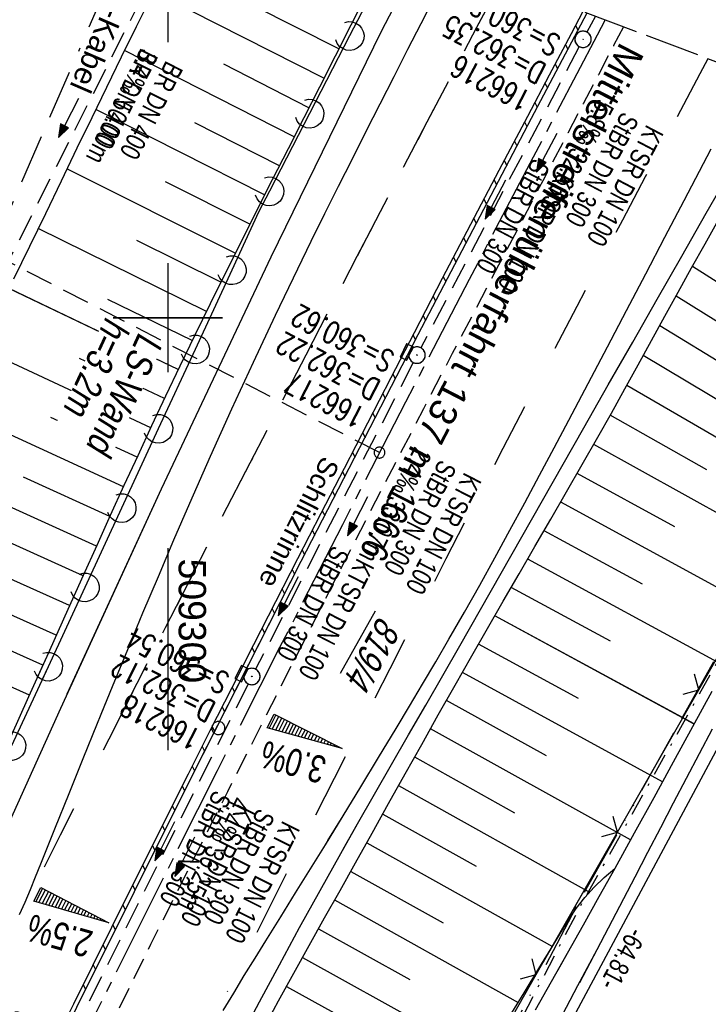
# Model space of a CAD drawing. Extents: x 508892 to 509489, y 458506 to 459473.
# Tile 59 of 62: x 509286 to 509349, y 459337 to 459427. Entities that reach past the tile are written whole.
import ezdxf

# ---------------------------------------------------------------- set-up
doc = ezdxf.new("R2010")
doc.units = 0
doc.header["$LTSCALE"] = 10
doc.header["$MEASUREMENT"] = 0
for name, pattern in [('ACAD_ISO13W100', [36, 12, -3, 12, -3, 0, -3, 0, -3]), ('ACAD_ISO16W100', [73, 15, -6.5, 15, -6.5, 15, -7, 1, -7]), ('ACHSE', [5.5, 4, -0.5, 0.5, -0.5]), ('LT00', [0]), ('LT02', [0.4, 0.2, -0.2]), ('LT03', [0.5, 0.3, -0.2]), ('LT08', [0.42, 0.2, -0.1, 0.02, -0.1]), ('LT11', [0.3, 0.2, -0.1]), ('LT14', [0.6, 0.5, -0.1]), ('LT17', [0.15, 0.1, -0.05]), ('STRICHLINIE2', [0.375, 0.25, -0.125])]:
    doc.linetypes.add(name, pattern=pattern)
doc.layers.get('0').update_dxf_attribs({"linetype": 'LT00'})
for name, color, linetype in [('--EK_FBR', 1, 'LT00'), ('--EK_Halt-Pfeil', 4, 'LT00'), ('--EK_Haltung', 7, 'STRICHLINIE2'), ('--EK_Haltung-Text', 140, 'LT00'), ('--EK_Schacht-Text', 5, 'LT00'), ('--EK_ST-93-1', 30, 'LT17'), ('--EL_DFK_AB_L', 21, 'LT00'), ('--EL_Halt-Pfeil', 4, 'LT00'), ('--EL_Haltung', 182, 'STRICHLINIE2'), ('--EL_Haltung-Text', 182, 'LT00'), ('-AX-093', 35, 'ACHSE'), ('-QUE-20O', 11, 'LT00'), ('-QUE-20W', 11, 'LT00'), ('-ST-93-1', 250, 'LT00'), ('ABSTAND', 8, 'LT00'), ('BAB-KABEL', 220, 'ACAD_ISO16W100'), ('BAB-KABEL_TEXT', 221, 'Continuous'), ('DFK_AB_FLNR', 7, 'Continuous'), ('DFK_AB_L', 21, 'LT00'), ('DFK_KATASTER', 250, 'LT00'), ('DFK_VERMPKT', 252, 'LT00'), ('GASLTG', 250, 'ACAD_ISO13W100'), ('LS-WAND_TEXT', 11, 'Continuous'), ('MITTELSTREIFEN-Ü_LINIE', 250, 'LT11'), ('MITTELSTREIFEN-Ü_TEXT', 11, 'LT03'), ('RINNE_TEXT', 11, 'Continuous'), ('SCHLITZRINNE', 182, 'LT00'), ('V110_AFBR_BAB', 250, 'LT00'), ('V110_BOESCH', 250, 'LT00'), ('V110_BOSCHUNG', 250, 'LT00'), ('V110_GRABEN', 250, 'LT00'), ('V110_KA_PRUF', 182, 'LT00'), ('V110_LAERM', 11, 'LT00'), ('V110_LD_MARK', 250, 'LT00'), ('V110_LG_MARK', 250, 'LT02'), ('V110_RASTER', 250, 'LT00'), ('V110_SCHLITZR', 182, 'LT00'), ('V110_SINKK', 182, 'LT00'), ('V110_ZAUN', 40, 'LT00'), ('V111_AFBR_BAB', 250, 'LT00'), ('V111_BOESCH', 250, 'LT00'), ('V111_BOSCHUNG', 250, 'LT00'), ('V111_GRABEN', 250, 'LT00'), ('V111_KA_PRUF', 182, 'LT00'), ('V111_LAERM', 11, 'LT00'), ('V111_LD_MARK', 250, 'LT00'), ('V111_LG_MARK', 250, 'LT02'), ('V111_RASTER', 250, 'LT00'), ('V111_SCHLITZR', 182, 'LT00'), ('V111_SINKK', 182, 'LT00'), ('V111_ZAUN', 40, 'LT00')]:
    doc.layers.add(name, color=color, linetype=linetype)
doc.layers.add('-BLATT_111-RAND', color=7, linetype='LT14', plot=False)
doc.styles.add('Arial', font='ARIAL.TTF')
doc.styles.add('Beschrift', font='ARIAL.TTF')
doc.styles.add('Haltungsbeschriftung', font='ARIAL.TTF', dxfattribs={"width": 0.75})
doc.styles.add('schachtbeschriftung', font='romans.shx', dxfattribs={"width": 0.75, "height": 2})
doc.styles.get("Standard").update_dxf_attribs({"font": 'ARIAL.TTF'})

# ---------------------------------------------------------------- blocks, each defined once
blk = doc.blocks.new('SYMB7010')
at = {"color": 0, "linetype": 'ByBlock'}
for points in [[(-0.031408, 0.499213), (-0.093728, 0.49134), (-0.15457, 0.475719), (-0.212975, 0.452595), (-0.268021, 0.422333), (-0.31884, 0.385411), (-0.36463, 0.342411), (-0.40467, 0.29401), (-0.438329, 0.240973), (-0.465074, 0.184136), (-0.484486, 0.124395), (-0.496256, 0.062692), (-0.5002, 0)], [(-0.5002, 0), (-0.496256, -0.062692), (-0.484486, -0.124395), (-0.465075, -0.184136), (-0.438329, -0.240973), (-0.404671, -0.29401), (-0.36463, -0.342411), (-0.31884, -0.385411), (-0.268021, -0.422333), (-0.212975, -0.452595), (-0.154571, -0.475719), (-0.093728, -0.49134), (-0.031408, -0.499213), (0.031408, -0.499213)], [(0.5002, 0), (0.496256, 0.062692), (0.484485, 0.124395), (0.465074, 0.184136), (0.438329, 0.240973), (0.40467, 0.29401), (0.36463, 0.342411), (0.31884, 0.385411), (0.268021, 0.422333), (0.212975, 0.452595), (0.15457, 0.475719), (0.093728, 0.49134), (0.031408, 0.499213), (-0.031408, 0.499213)], [(0.031408, -0.499213), (0.093728, -0.491341), (0.15457, -0.475719), (0.212975, -0.452595), (0.268021, -0.422333), (0.31884, -0.385411), (0.36463, -0.342411), (0.404671, -0.294011), (0.438329, -0.240974), (0.465075, -0.184136), (0.484486, -0.124395), (0.496256, -0.062692), (0.500201, 0)]]:
    blk.add_lwpolyline(points, dxfattribs=at)
blk = doc.blocks.new('SYMB0003')
at = {"color": 0, "linetype": 'ByBlock'}
for p, q in [((-0.015712, 0), (0.010166, 0.012015)), ((0, -0.021257), (-0.015712, 0)), ((0.010166, 0.012015), (0, -0.021257))]:
    blk.add_line(p, q, dxfattribs=at)
for points in [[(-0.031395, 0.499013), (-0.093691, 0.491144), (-0.154509, 0.475528), (-0.21289, 0.452414), (-0.267913, 0.422164), (-0.318712, 0.385257), (-0.364484, 0.342274), (-0.404509, 0.293893), (-0.438154, 0.240877), (-0.464888, 0.184062), (-0.484292, 0.124345), (-0.496058, 0.062667), (-0.5, 0)], [(-0.5, 0), (-0.496058, -0.062667), (-0.484292, -0.124345), (-0.464888, -0.184062), (-0.438154, -0.240877), (-0.404509, -0.293893), (-0.364485, -0.342274), (-0.318712, -0.385257), (-0.267914, -0.422164), (-0.21289, -0.452414), (-0.154509, -0.475529), (-0.093691, -0.491144), (-0.031395, -0.499014), (0.031395, -0.499014)], [(0.5, 0), (0.496057, 0.062667), (0.484292, 0.124345), (0.464888, 0.184062), (0.438153, 0.240877), (0.404509, 0.293893), (0.364484, 0.342274), (0.318712, 0.385257), (0.267913, 0.422164), (0.21289, 0.452414), (0.154509, 0.475528), (0.093691, 0.491144), (0.031395, 0.499013), (-0.031395, 0.499013)], [(0.031395, -0.499014), (0.093691, -0.491144), (0.154509, -0.475529), (0.21289, -0.452414), (0.267914, -0.422164), (0.318712, -0.385257), (0.364485, -0.342274), (0.404509, -0.293893), (0.438154, -0.240877), (0.464889, -0.184062), (0.484292, -0.124345), (0.496058, -0.062667), (0.5, 0)]]:
    blk.add_lwpolyline(points, dxfattribs=at)
blk = doc.blocks.new('SYMB7122')
at = {"color": 0, "linetype": 'ByBlock'}
for points in [[(-0.109975, -0.002365), (-0.106745, 0.026562), (-0.096041, 0.053629), (-0.078613, 0.076941), (-0.055681, 0.094866), (-0.028851, 0.106149), (0, 0.11)], [(0, 0.11), (0.028851, 0.106149), (0.055681, 0.094866), (0.078613, 0.076941), (0.096041, 0.053629), (0.106745, 0.026562), (0.109975, -0.002365)], [(-0.075234, -0.080249), (-0.093647, -0.057708), (-0.105504, -0.031126), (-0.109975, -0.002365)], [(0.109975, -0.002365), (0.105504, -0.031126), (0.093647, -0.057708), (0.075234, -0.080249)]]:
    blk.add_lwpolyline(points, dxfattribs=at)
blk = doc.blocks.new('SYMB0652')
at = {"color": 0, "linetype": 'ByBlock'}
blk.add_lwpolyline([(-0.15, -0.075), (0.15, -0.075), (0.15, 0.075), (-0.15, 0.075), (-0.15, -0.075)], dxfattribs=at)
blk = doc.blocks.new('SYMB0024')
at = {"color": 0, "linetype": 'ByBlock'}
for p, q in [((-0.5, 0.5), (0, 0)), ((0, 0), (0.5, 0.5))]:
    blk.add_line(p, q, dxfattribs=at)
blk = doc.blocks.new('SYMB0070')
at = {"color": 0, "linetype": 'ByBlock'}
for p, q in [((-0.5, 0), (0.2, 0)), ((0.5, 0), (0.2, 0.1)), ((0.2, 0.1), (0.2, 0)), ((0.468, 0), (0.21, 0.086)), ((0.21, 0.086), (0.21, -0.086)), ((0.21, -0.086), (0.468, 0)), ((0.22, -0.072), (0.437, 0)), ((0.23, -0.058), (0.405, 0)), ((0.24, -0.045), (0.374, 0)), ((0.342, 0), (0.25, 0.031)), ((0.25, 0.031), (0.25, -0.031)), ((0.25, -0.031), (0.342, 0)), ((0.26, -0.017), (0.31, 0)), ((0.27, -0.003), (0.279, 0))]:
    blk.add_line(p, q, dxfattribs=at)
for points in [[(0.2, 0), (0.2, -0.1), (0.5, 0)], [(0.437, 0), (0.22, 0.072), (0.22, -0.072)], [(0.405, 0), (0.23, 0.058), (0.23, -0.058)], [(0.374, 0), (0.24, 0.045), (0.24, -0.045)], [(0.31, 0), (0.26, 0.017), (0.26, -0.017)], [(0.279, 0), (0.27, 0.003), (0.27, -0.003)]]:
    blk.add_lwpolyline(points, dxfattribs=at)
blk = doc.blocks.new('SYMB2')
at = {"color": 0, "linetype": 'ByBlock', "flags": 128}
for points in [[(-0.031395, 0.499013), (-0.093691, 0.491144), (-0.154509, 0.475528), (-0.21289, 0.452414), (-0.267913, 0.422164), (-0.318712, 0.385257), (-0.364484, 0.342274), (-0.404509, 0.293893), (-0.438154, 0.240877), (-0.464888, 0.184062), (-0.484292, 0.124345), (-0.496058, 0.062667), (-0.5, 0)], [(-0.5, 0), (-0.496058, -0.062667), (-0.484292, -0.124345), (-0.464888, -0.184062), (-0.438154, -0.240877), (-0.404509, -0.293893), (-0.364485, -0.342274), (-0.318712, -0.385257), (-0.267914, -0.422164), (-0.21289, -0.452414), (-0.154509, -0.475529), (-0.093691, -0.491144), (-0.031395, -0.499014), (0.031395, -0.499014)], [(0.5, 0), (0.496057, 0.062667), (0.484292, 0.124345), (0.464888, 0.184062), (0.438153, 0.240877), (0.404509, 0.293893), (0.364484, 0.342274), (0.318712, 0.385257), (0.267913, 0.422164), (0.21289, 0.452414), (0.154509, 0.475528), (0.093691, 0.491144), (0.031395, 0.499013), (-0.031395, 0.499013)], [(0.031395, -0.499014), (0.093691, -0.491144), (0.154509, -0.475529), (0.21289, -0.452414), (0.267914, -0.422164), (0.318712, -0.385257), (0.364485, -0.342274), (0.404509, -0.293893), (0.438154, -0.240877), (0.464889, -0.184062), (0.484292, -0.124345), (0.496058, -0.062667), (0.5, 0)]]:
    blk.add_lwpolyline(points, dxfattribs=at)

msp = doc.modelspace()

# ---------------------------------------------------------------- linework, layer by layer
at = {"layer": '--EK_FBR'}
for points in [[(509157.07, 459059.955), (509165.701, 459081.634), (509174.635, 459104.049), (509184.258, 459127.854), (509193.226, 459149.641), (509202.708, 459172.097), (509212.374, 459194.252), (509222.411, 459216.807), (509232.543, 459239.372), (509241.929, 459259.725), (509252.458, 459282.015), (509260.02, 459298.245), (509270.498, 459320.589), (509280.491, 459342.746), (509290.205, 459364.255), (509299.419, 459384.344), (509309.451, 459405.586), (509319.518, 459426.169), (509323.37, 459433.575)], [(509290.812, 459365.578), (509299.419, 459384.344), (509309.451, 459405.586), (509319.518, 459426.169), (509323.37, 459433.575)], [(509316.058, 459351.348), (509317.372, 459353.673), (509318.921, 459356.392), (509320.477, 459359.107), (509322.036, 459361.82), (509323.597, 459364.532), (509325.158, 459367.244), (509326.716, 459369.958), (509328.614, 459373.279), (509330.507, 459376.603), (509332.396, 459379.93), (509334.283, 459383.258), (509336.169, 459386.585), (509338.058, 459389.912), (509340.295, 459393.844), (509342.536, 459397.773), (509344.78, 459401.701), (509347.024, 459405.629), (509349.267, 459409.557), (509351.419, 459413.331), (509353.568, 459417.106), (509355.712, 459420.885), (509355.912, 459421.239)], [(509306.571, 459333.933), (509308.379, 459337.359), (509310.212, 459340.774), (509312.065, 459344.176), (509313.94, 459347.568), (509315.832, 459350.949), (509317.372, 459353.673), (509318.922, 459356.392), (509320.477, 459359.107), (509322.036, 459361.82), (509323.597, 459364.532), (509325.158, 459367.244), (509326.716, 459369.958), (509328.614, 459373.279), (509330.507, 459376.603), (509332.396, 459379.93), (509334.283, 459383.258), (509336.169, 459386.585), (509338.058, 459389.912), (509340.295, 459393.844), (509342.536, 459397.773), (509344.78, 459401.701), (509347.024, 459405.629), (509349.267, 459409.557), (509351.419, 459413.331)]]:
    msp.add_lwpolyline(points, dxfattribs=at)
at = {"layer": '--EK_Haltung'}
for p, q in [((509339.13, 459427.601), (509338.35, 459426.145)), ((509337.647, 459424.82), (509323.151, 459397.24)), ((509322.459, 459395.909), (509308.042, 459367.822)), ((509307.363, 459366.484), (509291.813, 459335.405))]:
    msp.add_line(p, q, dxfattribs=at)
at = {"layer": '--EK_ST-93-1', "ltscale": 2.5}
msp.add_line((509319.372, 459387.653), (509283.807, 459405.949), dxfattribs=at)
at = {"layer": '--EL_DFK_AB_L'}
msp.add_line((509355.036, 459369.478), (509325.154, 459313.661), dxfattribs=at)
at = {"layer": '--EL_Haltung'}
for p, q in [((509339.13, 459427.601), (509338.35, 459426.145)), ((509337.647, 459424.82), (509323.151, 459397.24)), ((509322.459, 459395.909), (509308.042, 459367.822)), ((509307.363, 459366.484), (509291.813, 459335.405))]:
    msp.add_line(p, q, dxfattribs=at)
at = {"layer": '-AX-093', "ltscale": 0.2}
msp.add_lwpolyline([(509340.032, 459427.259), (509339.3, 459425.877), (509333.419, 459414.695), (509327.572, 459403.497), (509321.758, 459392.281), (509315.979, 459381.047), (509310.234, 459369.795), (509304.526, 459358.525), (509298.853, 459347.237), (509293.217, 459335.931)], dxfattribs=at)
at = {"layer": '-BLATT_111-RAND'}
msp.add_lwpolyline([(509220.385, 459472.618), (508892.483, 458607.687), (509160.845, 458505.949), (509488.747, 459370.88), (509220.385, 459472.618)], dxfattribs=at)
at = {"layer": '-QUE-20O'}
for p, q in [((509309.888, 459363.634), (509309.272, 459362.419)), ((509309.567, 459362.336), (509310.156, 459363.499)), ((509310.424, 459363.363), (509309.861, 459362.254)), ((509310.156, 459362.172), (509310.691, 459363.227)), ((509310.958, 459363.091), (509310.451, 459362.09)), ((509310.745, 459362.007), (509311.226, 459362.955)), ((509311.493, 459362.82), (509311.039, 459361.925)), ((509311.335, 459361.843), (509311.761, 459362.684)), ((509312.029, 459362.549), (509311.629, 459361.761)), ((509311.924, 459361.679), (509312.296, 459362.413)), ((509312.563, 459362.277), (509312.218, 459361.596)), ((509312.513, 459361.514), (509312.831, 459362.141)), ((509313.099, 459362.006), (509312.808, 459361.433)), ((509313.102, 459361.35), (509313.366, 459361.87)), ((509313.634, 459361.734), (509313.397, 459361.268)), ((509313.692, 459361.185), (509313.902, 459361.599)), ((509314.169, 459361.463), (509313.986, 459361.103)), ((509314.281, 459361.021), (509314.437, 459361.327)), ((509314.704, 459361.191), (509314.576, 459360.939)), ((509314.871, 459360.856), (509314.971, 459361.055)), ((509315.239, 459360.92), (509315.165, 459360.774)), ((509315.46, 459360.692), (509315.507, 459360.784)), ((509315.774, 459360.649), (509315.755, 459360.609))]:
    msp.add_line(p, q, dxfattribs=at)
msp.add_lwpolyline([(509309.089, 459362.47), (509309.722, 459363.718), (509315.965, 459360.551), (509309.089, 459362.47)], dxfattribs=at)
at = {"layer": '-QUE-20W'}
for p, q in [((509288.552, 459347.751), (509287.924, 459346.543)), ((509288.218, 459346.457), (509288.819, 459347.613)), ((509289.085, 459347.475), (509288.512, 459346.372)), ((509288.805, 459346.287), (509289.351, 459347.336)), ((509289.617, 459347.198), (509289.099, 459346.202)), ((509289.393, 459346.116), (509289.884, 459347.06)), ((509290.149, 459346.922), (509289.686, 459346.031)), ((509289.981, 459345.946), (509290.416, 459346.783)), ((509290.682, 459346.645), (509290.275, 459345.861)), ((509290.568, 459345.776), (509290.948, 459346.506)), ((509291.214, 459346.368), (509290.862, 459345.691)), ((509291.156, 459345.606), (509291.481, 459346.23)), ((509291.747, 459346.092), (509291.45, 459345.521)), ((509291.744, 459345.436), (509292.013, 459345.953)), ((509292.279, 459345.814), (509292.038, 459345.351)), ((509292.332, 459345.265), (509292.545, 459345.676)), ((509292.811, 459345.538), (509292.625, 459345.18)), ((509292.919, 459345.095), (509293.077, 459345.399)), ((509293.344, 459345.261), (509293.213, 459345.01)), ((509293.507, 459344.925), (509293.61, 459345.123)), ((509293.876, 459344.985), (509293.8, 459344.84)), ((509294.095, 459344.755), (509294.142, 459344.846)), ((509294.408, 459344.708), (509294.388, 459344.669))]:
    msp.add_line(p, q, dxfattribs=at)
msp.add_lwpolyline([(509287.741, 459346.595), (509288.387, 459347.837), (509294.598, 459344.609), (509287.741, 459346.595)], dxfattribs=at)
at = {"layer": 'BAB-KABEL', "ltscale": 0.03, "flags": 128}
msp.add_lwpolyline([(509299.722, 459442.541), (509274.625, 459384.823), (509267.631, 459368.489), (509243.678, 459313.82), (509239.637, 459304.02), (509234.976, 459295.765), (509226.288, 459268.825), (509215.476, 459236.791), (509200.001, 459191.227), (509193.631, 459178.045), (509172.846, 459133.934), (509148.464, 459083.907), (509126.649, 459038.885), (509124.71, 459016.934), (509122.179, 459009.741), (509117.317, 458994.531), (509111.817, 458976.328), (509100.507, 458938.303), (509091.196, 458907.517), (509082.968, 458878.7), (509074.87, 458850.138), (509067.165, 458819.129), (509061.589, 458795.767), (509054.94, 458765.751), (509049.887, 458743.543), (509046.033, 458723.612), (509042.448, 458703.978), (509036.153, 458673.069), (509032.595, 458654.805), (509028.862, 458630.359), (509025.782, 458607.356), (509022.865, 458586.792), (509019.457, 458565.396), (509018.671, 458559.848)], dxfattribs=at)
at = {"layer": 'DFK_AB_L'}
msp.add_line((509355.036, 459369.478), (509325.154, 459313.661), dxfattribs=at)
at = {"layer": 'DFK_KATASTER'}
msp.add_line((509355.036, 459369.478), (509325.154, 459313.661), dxfattribs=at)
at = {"layer": 'GASLTG', "ltscale": 0.05, "flags": 128}
msp.add_lwpolyline([(509437.09, 459390.463), (509428.45, 459387.855), (509407.165, 459382.361), (509385.478, 459378.15), (509377.068, 459376.743), (509356.916, 459372.989), (509353.245, 459372.221), (509352.305, 459371.751), (509351.451, 459371.069), (509350.597, 459369.662), (509337.3, 459345.937), (509319.185, 459311.226), (509306.805, 459286.734), (509301.126, 459273.234), (509300.224, 459271.073), (509293.853, 459273.895), (509280.489, 459280.535), (509249.961, 459295.186), (509245.344, 459297.51), (509243.397, 459298.512), (509241.45, 459300.044), (509239.269, 459302.195), (509237.971, 459303.345), (509229.173, 459307.882), (509218.548, 459313.074), (509214.584, 459315.102), (509212.746, 459316.233), (509210.385, 459317.364), (509208.734, 459317.553), (509208.216, 459317.082), (509207.46, 459316.092), (509204.678, 459308.643), (509193.64, 459308.371), (509186.173, 459304.473), (509186.814, 459303.043), (509187.589, 459288.693)], dxfattribs=at)
at = {"layer": 'GASLTG', "color": 80, "linetype": 'LT08', "flags": 128}
msp.add_lwpolyline([(509437.55, 459390.289), (509428.53, 459387.566), (509407.231, 459382.069), (509385.527, 459377.854), (509377.12, 459376.447), (509356.974, 459372.694), (509353.345, 459371.935), (509352.467, 459371.497), (509351.68, 459370.868), (509350.857, 459369.511), (509337.564, 459345.795), (509319.451, 459311.089), (509307.078, 459286.608), (509301.402, 459273.118), (509300.382, 459270.674), (509293.726, 459273.623), (509280.358, 459280.266), (509249.828, 459294.917), (509245.208, 459297.243), (509243.234, 459298.258), (509241.252, 459299.818), (509239.064, 459301.976), (509237.8, 459303.095), (509229.039, 459307.614), (509218.414, 459312.806), (509214.437, 459314.84), (509212.602, 459315.97), (509210.301, 459317.072), (509208.835, 459317.239), (509208.437, 459316.878), (509207.726, 459315.945), (509204.888, 459308.348), (509193.717, 459308.073), (509186.562, 459304.338), (509187.11, 459303.114), (509187.873, 459288.993), (509189.058, 459288.993)], dxfattribs=at)
at = {"layer": 'MITTELSTREIFEN-Ü_LINIE', "flags": 128}
msp.add_lwpolyline([(509341.697, 459426.628), (509341.697, 459426.628), (509340.792, 459424.904), (509339.394, 459422.236), (509337.999, 459419.567), (509336.603, 459416.898), (509334.49, 459412.863), (509332.375, 459408.83), (509330.259, 459404.796), (509328.145, 459400.762), (509326.034, 459396.726), (509323.394, 459391.662), (509320.764, 459386.593), (509318.143, 459381.519), (509315.534, 459376.439), (509313.51, 459372.478), (509311.493, 459368.514), (509309.481, 459364.547), (509307.472, 459360.578), (509305.467, 459356.608), (509303.703, 459353.111), (509301.942, 459349.613), (509300.184, 459346.113), (509298.432, 459342.61), (509296.687, 459339.104), (509294.95, 459335.594), (509293.162, 459331.957), (509291.382, 459328.316), (509289.608, 459324.672), (509287.839, 459321.026), (509286.072, 459317.378), (509284.307, 459313.73)], dxfattribs=at)
at = {"layer": 'SCHLITZRINNE'}
for p, q in [((509337.308, 459426.764), (509337.529, 459426.323)), ((509336.375, 459424.999), (509336.596, 459424.558)), ((509335.442, 459423.234), (509335.663, 459422.793)), ((509334.51, 459421.468), (509334.73, 459421.028)), ((509333.577, 459419.702), (509333.798, 459419.262)), ((509332.645, 459417.935), (509332.867, 459417.493)), ((509331.715, 459416.166), (509331.938, 459415.719)), ((509330.784, 459414.397), (509331.01, 459413.945)), ((509329.853, 459412.626), (509330.082, 459412.171)), ((509328.924, 459410.854), (509329.153, 459410.397)), ((509327.995, 459409.082), (509328.225, 459408.623)), ((509327.067, 459407.307), (509327.297, 459406.849)), ((509326.139, 459405.532), (509326.368, 459405.075)), ((509325.212, 459403.756), (509325.44, 459403.301)), ((509324.286, 459401.977), (509324.511, 459401.527)), ((509323.361, 459400.197), (509323.583, 459399.753)), ((509322.435, 459398.417), (509322.657, 459397.975)), ((509321.443, 459396.77), (509321.443, 459396.77)), ((509321.748, 459396.161), (509321.748, 459396.161)), ((509320.588, 459394.85), (509320.814, 459394.399)), ((509319.665, 459393.064), (509319.893, 459392.611)), ((509318.743, 459391.278), (509318.971, 459390.823)), ((509317.822, 459389.49), (509318.05, 459389.035)), ((509316.901, 459387.701), (509317.129, 459387.247)), ((509315.98, 459385.912), (509316.207, 459385.459)), ((509315.06, 459384.121), (509315.286, 459383.671)), ((509314.141, 459382.329), (509314.365, 459381.883)), ((509313.221, 459380.537), (509313.443, 459380.095)), ((509312.302, 459378.744), (509312.522, 459378.307)), ((509311.384, 459376.951), (509311.605, 459376.51)), ((509310.466, 459375.157), (509310.69, 459374.71)), ((509309.548, 459373.362), (509309.775, 459372.909)), ((509308.63, 459371.566), (509308.86, 459371.109)), ((509307.713, 459369.77), (509307.944, 459369.308)), ((509306.72, 459368.125), (509306.72, 459368.125)), ((509305.881, 459366.172), (509306.114, 459365.707)), ((509304.967, 459364.369), (509305.199, 459363.906)), ((509304.053, 459362.566), (509304.284, 459362.106)), ((509303.141, 459360.76), (509303.369, 459360.305)), ((509302.23, 459358.952), (509302.454, 459358.505)), ((509301.32, 459357.142), (509301.546, 459356.691)), ((509300.411, 459355.329), (509300.639, 459354.873)), ((509299.503, 459353.514), (509299.733, 459353.054)), ((509298.596, 459351.697), (509298.827, 459351.236)), ((509297.69, 459349.878), (509297.921, 459349.418)), ((509296.784, 459348.059), (509297.015, 459347.599)), ((509295.88, 459346.238), (509296.109, 459345.781)), ((509294.975, 459344.416), (509295.202, 459343.963)), ((509294.071, 459342.595), (509294.296, 459342.145)), ((509293.166, 459340.773), (509293.39, 459340.326)), ((509292.262, 459338.951), (509292.484, 459338.508))]:
    msp.add_line(p, q, dxfattribs=at)
msp.add_lwpolyline([(509337.981, 459428.036), (509336.894, 459425.98), (509334.897, 459422.203), (509332.903, 459418.424), (509330.302, 459413.481), (509327.707, 459408.534), (509325.121, 459403.583), (509322.544, 459398.627), (509320.402, 459394.491), (509318.265, 459390.352), (509316.134, 459386.21), (509314.006, 459382.067), (509311.881, 459377.922), (509309.867, 459373.987), (509307.856, 459370.049), (509305.85, 459366.11), (509303.851, 459362.166), (509301.86, 459358.219), (509300.102, 459354.713), (509298.349, 459351.203), (509296.602, 459347.692), (509294.857, 459344.179), (509293.113, 459340.665), (509291.368, 459337.152), (509289.607, 459333.612)], dxfattribs=at)
at = {"layer": 'V110_AFBR_BAB'}
for points in [[(509290.812, 459365.578), (509299.419, 459384.344), (509309.451, 459405.586), (509319.518, 459426.169), (509323.37, 459433.575)], [(509316.058, 459351.348), (509317.372, 459353.673), (509318.921, 459356.392), (509320.477, 459359.107), (509322.036, 459361.82), (509323.597, 459364.532), (509325.158, 459367.244), (509326.716, 459369.958), (509328.614, 459373.279), (509330.507, 459376.603), (509332.396, 459379.93), (509334.283, 459383.258), (509336.169, 459386.585), (509338.058, 459389.912), (509340.295, 459393.844), (509342.536, 459397.773), (509344.78, 459401.701), (509347.024, 459405.629), (509349.267, 459409.557), (509351.419, 459413.331), (509353.568, 459417.106), (509355.712, 459420.885), (509355.912, 459421.239)]]:
    msp.add_lwpolyline(points, dxfattribs=at)
at = {"layer": 'V110_BOESCH'}
for points in [[(509304.258, 459440.821), (509304.068, 459440.457), (509302.646, 459437.701), (509301.241, 459434.939), (509299.849, 459432.173), (509298.471, 459429.402), (509297.102, 459426.628), (509295.742, 459423.851), (509294.389, 459421.071), (509293.04, 459418.29), (509291.694, 459415.506), (509290.248, 459412.511), (509288.8, 459409.516), (509287.349, 459406.522), (509285.892, 459403.529)], [(509318.178, 459429.615), (509316.752, 459426.779), (509315.319, 459423.945), (509313.882, 459421.114), (509312.442, 459418.283), (509311.002, 459415.452), (509309.564, 459412.621), (509308.13, 459409.787), (509306.703, 459406.95), (509305.284, 459404.109), (509303.876, 459401.263), (509302.481, 459398.41), (509301.101, 459395.551), (509299.806, 459392.828), (509298.524, 459390.099), (509297.255, 459387.364), (509295.995, 459384.625), (509294.743, 459381.881), (509293.498, 459379.135), (509292.257, 459376.387), (509290.591, 459372.69), (509288.928, 459368.992), (509288.084, 459367.116)], [(509317.439, 459350.57), (509318.692, 459352.813), (509320.205, 459355.523), (509321.718, 459358.232), (509323.234, 459360.94), (509324.755, 459363.645), (509326.282, 459366.346), (509327.818, 459369.042), (509329.256, 459371.546), (509330.701, 459374.047), (509332.149, 459376.545), (509333.598, 459379.043), (509335.046, 459381.542), (509336.488, 459384.044), (509337.923, 459386.551), (509339.348, 459389.063), (509340.586, 459391.27), (509341.817, 459393.481), (509343.042, 459395.695), (509344.263, 459397.911), (509345.484, 459400.127), (509346.706, 459402.343), (509347.931, 459404.556), (509349.162, 459406.765), (509350.401, 459408.97)], [(509334.34, 459341.044), (509335.313, 459342.641), (509336.665, 459344.864), (509337.376, 459345.922), (509338.158, 459346.929), (509339.008, 459347.879), (509339.922, 459348.768), (509340.895, 459349.592)]]:
    msp.add_lwpolyline(points, dxfattribs=at)
at = {"layer": 'V110_BOSCHUNG'}
for p, q in [((509314.287, 459421.912), (509298.692, 459429.848)), ((509315.65, 459424.6), (509307.837, 459428.56)), ((509311.567, 459416.564), (509296.042, 459424.464)), ((509312.922, 459419.226), (509305.145, 459423.198)), ((509308.863, 459411.238), (509293.406, 459419.044)), ((509310.214, 459413.902), (509302.468, 459417.828)), ((509306.178, 459405.902), (509290.782, 459413.617)), ((509307.518, 459408.572), (509299.805, 459412.451)), ((509303.538, 459400.574), (509288.147, 459408.167)), ((509304.853, 459403.241), (509297.159, 459407.066)), ((509365.623, 459393.447), (509348.003, 459404.685)), ((509300.967, 459395.271), (509285.475, 459402.676)), ((509355.283, 459396.484), (509346.508, 459401.985)), ((509302.246, 459397.926), (509294.53, 459401.673)), ((509362.532, 459388.527), (509345.007, 459399.261)), ((509298.44, 459389.918), (509282.789, 459397.22)), ((509352.272, 459391.294), (509343.5, 459396.525)), ((509299.703, 459392.61), (509291.916, 459396.272)), ((509359.59, 459383.579), (509341.99, 459393.793)), ((509295.947, 459384.519), (509280.139, 459391.776)), ((509349.316, 459386.073), (509340.478, 459391.077)), ((509297.189, 459387.221), (509289.318, 459390.864)), ((509356.727, 459378.522), (509338.969, 459388.391)), ((509293.479, 459379.094), (509277.768, 459386.219)), ((509346.381, 459380.84), (509337.458, 459385.737)), ((509294.713, 459381.814), (509286.809, 459385.413)), ((509353.877, 459373.335), (509335.951, 459383.111)), ((509291.023, 459373.65), (509275.708, 459380.537)), ((509343.445, 459375.606), (509334.443, 459380.5)), ((509292.25, 459376.373), (509284.478, 459379.882)), ((509351.015, 459368.077), (509332.938, 459377.904)), ((509340.507, 459370.375), (509331.432, 459375.308)), ((509289.797, 459370.926), (509282.276, 459374.294)), ((509288.567, 459368.19), (509276.943, 459373.395)), ((509348.147, 459362.806), (509329.928, 459372.711)), ((509337.571, 459365.141), (509328.437, 459370.122)), ((509345.26, 459357.516), (509326.955, 459367.529)), ((509334.646, 459359.902), (509325.488, 459364.943)), ((509342.344, 459352.21), (509324.028, 459362.353)), ((509322.59, 459359.79), (509331.734, 459354.684)), ((509321.125, 459357.171), (509338.586, 459347.422)), ((509319.663, 459354.552), (509328.21, 459349.779)), ((509318.201, 459351.933), (509335.193, 459342.444))]:
    msp.add_line(p, q, dxfattribs=at)
at = {"layer": 'V110_GRABEN'}
for points in [[(509349.768, 459365.785), (509348.003, 459362.541), (509346.235, 459359.299), (509344.462, 459356.059), (509342.682, 459352.823), (509340.895, 459349.592), (509339.446, 459346.99), (509337.993, 459344.39), (509336.537, 459341.792), (509335.691, 459340.282)], [(509337.689, 459339.156), (509339.278, 459342.174), (509341.019, 459345.489), (509342.754, 459348.808), (509343.931, 459351.07), (509345.108, 459353.333), (509346.285, 459355.595), (509347.466, 459357.854), (509348.653, 459360.111), (509349.848, 459362.363)]]:
    msp.add_lwpolyline(points, dxfattribs=at)
at = {"layer": 'V110_LAERM'}
for p, q in [((509320.305, 459432.9), (509316.639, 459425.789)), ((509316.639, 459425.789), (509312.973, 459418.679)), ((509312.973, 459418.679), (509309.306, 459411.568)), ((509305.862, 459404.349), (509302.5, 459397.09)), ((509302.5, 459397.09), (509299.138, 459389.83)), ((509299.138, 459389.83), (509295.776, 459382.571)), ((509295.776, 459382.571), (509292.414, 459375.312)), ((509292.414, 459375.312), (509289.052, 459368.053)), ((509289.052, 459368.053), (509288.507, 459366.877))]:
    msp.add_line(p, q, dxfattribs=at)
msp.add_lwpolyline([(509309.306, 459411.568), (509308.317, 459409.649), (509305.862, 459404.349)], dxfattribs=at)
at = {"layer": 'V110_LD_MARK'}
for points in [[(509326.027, 459432.568), (509325.531, 459431.602), (509324.334, 459429.254), (509323.14, 459426.905), (509321.947, 459424.555), (509320.673, 459422.048), (509319.399, 459419.541), (509318.126, 459417.033), (509316.858, 459414.523), (509315.595, 459412.01), (509314.34, 459409.494), (509313.094, 459406.973), (509311.859, 459404.447), (509309.813, 459400.186), (509307.803, 459395.908), (509305.829, 459391.613), (509303.889, 459387.302), (509301.983, 459382.976), (509300.539, 459379.638), (509299.112, 459376.292), (509297.701, 459372.939), (509296.304, 459369.581), (509294.919, 459366.218), (509293.938, 459363.816)], [(509314.659, 459352.137), (509316.053, 459354.409), (509317.67, 459357.065), (509319.281, 459359.725), (509320.885, 459362.389), (509322.105, 459364.425), (509323.32, 459366.464), (509324.527, 459368.508), (509325.722, 459370.559), (509327.144, 459373.039), (509328.548, 459375.53), (509329.936, 459378.03), (509331.31, 459380.538), (509332.672, 459383.053), (509334.023, 459385.574), (509335.367, 459388.098), (509336.705, 459390.626), (509338.468, 459393.972), (509340.226, 459397.321), (509341.98, 459400.671), (509343.732, 459404.023), (509345.484, 459407.374), (509347.237, 459410.725), (509349.726, 459415.472)]]:
    msp.add_lwpolyline(points, dxfattribs=at)
at = {"layer": 'V110_LG_MARK', "ltscale": 3, "flags": 128}
for points in [[(509295.405, 459362.989), (509297.209, 459366.546), (509299.8, 459371.632), (509302.4, 459376.713), (509305.007, 459381.79), (509307.55, 459386.728), (509310.099, 459391.663), (509312.652, 459396.596), (509315.208, 459401.527), (509317.337, 459405.63), (509319.469, 459409.731), (509321.604, 459413.83), (509323.743, 459417.928), (509325.887, 459422.023), (509328.293, 459426.603), (509330.535, 459430.859)], [(509349.415, 459423.702), (509348.68, 459422.318), (509346.18, 459417.601), (509343.685, 459412.883), (509341.596, 459408.928), (509339.511, 459404.971), (509337.43, 459401.011), (509335.354, 459397.049), (509333.285, 459393.084), (509330.664, 459388.037), (509328.054, 459382.985), (509325.455, 459377.927), (509322.865, 459372.864), (509320.312, 459367.852), (509317.767, 459362.836), (509315.229, 459357.816), (509312.874, 459353.143)]]:
    msp.add_lwpolyline(points, dxfattribs=at)
at = {"layer": 'V110_RASTER'}
for p, q in [((509300, 459405), (509300, 459395)), ((509305, 459400), (509295, 459400)), ((509300, 459378.899), (509300, 459360.399))]:
    msp.add_line(p, q, dxfattribs=at)
at = {"layer": 'V110_SCHLITZR'}
msp.add_lwpolyline([(509302.656, 459358.902), (509312.216, 459377.713), (509322.906, 459398.459), (509333.266, 459418.256), (509338.358, 459427.893)], dxfattribs=at)
at = {"layer": 'V110_ZAUN'}
for p, q in [((509348.583, 459365.931), (509356.015, 459378.96)), ((509341.151, 459352.901), (509348.583, 459365.931)), ((509334.375, 459341.024), (509341.151, 459352.901))]:
    msp.add_line(p, q, dxfattribs=at)
at = {"layer": 'V111_AFBR_BAB'}
for points in [[(509157.07, 459059.955), (509165.701, 459081.634), (509174.635, 459104.049), (509184.258, 459127.854), (509193.226, 459149.641), (509202.708, 459172.097), (509212.374, 459194.252), (509222.411, 459216.807), (509232.543, 459239.372), (509241.929, 459259.725), (509252.458, 459282.015), (509260.02, 459298.245), (509270.498, 459320.589), (509280.491, 459342.746), (509290.205, 459364.255), (509299.419, 459384.344), (509309.451, 459405.586), (509319.518, 459426.169), (509323.37, 459433.575)], [(509306.571, 459333.933), (509308.379, 459337.359), (509310.212, 459340.774), (509312.065, 459344.176), (509313.94, 459347.568), (509315.832, 459350.949), (509317.372, 459353.673), (509318.922, 459356.392), (509320.477, 459359.107), (509322.036, 459361.82), (509323.597, 459364.532), (509325.158, 459367.244), (509326.716, 459369.958), (509328.614, 459373.279), (509330.507, 459376.603), (509332.396, 459379.93), (509334.283, 459383.258), (509336.169, 459386.585), (509338.058, 459389.912), (509340.295, 459393.844), (509342.536, 459397.773), (509344.78, 459401.701), (509347.024, 459405.629), (509349.267, 459409.557), (509351.419, 459413.331)]]:
    msp.add_lwpolyline(points, dxfattribs=at)
at = {"layer": 'V111_BOESCH'}
for points in [[(509304.258, 459440.821), (509304.068, 459440.457), (509302.646, 459437.701), (509301.241, 459434.939), (509299.85, 459432.173), (509298.471, 459429.402), (509297.102, 459426.628), (509295.742, 459423.851), (509294.389, 459421.071), (509293.04, 459418.289), (509291.694, 459415.506), (509290.248, 459412.511), (509288.8, 459409.516), (509287.349, 459406.522), (509285.892, 459403.529)], [(509318.178, 459429.615), (509316.752, 459426.779), (509315.319, 459423.945), (509313.882, 459421.114), (509312.442, 459418.283), (509311.002, 459415.452), (509309.564, 459412.621), (509308.13, 459409.787), (509306.703, 459406.95), (509305.284, 459404.109), (509303.876, 459401.263), (509302.481, 459398.41), (509301.101, 459395.551), (509299.806, 459392.828), (509298.524, 459390.099), (509297.255, 459387.364), (509295.995, 459384.625), (509294.743, 459381.881), (509293.498, 459379.135), (509292.257, 459376.388), (509290.591, 459372.69), (509288.928, 459368.992), (509287.265, 459365.294), (509285.601, 459361.596)], [(509308.748, 459334.905), (509310.134, 459337.449), (509311.531, 459339.986), (509312.937, 459342.519), (509314.349, 459345.048), (509315.764, 459347.576), (509317.179, 459350.104), (509318.693, 459352.813), (509320.205, 459355.523), (509321.718, 459358.232), (509323.234, 459360.94), (509324.755, 459363.645), (509326.282, 459366.346), (509327.818, 459369.042), (509329.256, 459371.546), (509330.701, 459374.047), (509332.149, 459376.545), (509333.598, 459379.043), (509335.046, 459381.542), (509336.488, 459384.044), (509337.923, 459386.551), (509339.348, 459389.063), (509340.586, 459391.27), (509341.817, 459393.481), (509343.042, 459395.695), (509344.263, 459397.911), (509345.484, 459400.127), (509346.706, 459402.343), (509347.931, 459404.556), (509349.162, 459406.765), (509350.401, 459408.97)], [(509331.233, 459335.983), (509332.599, 459338.199), (509333.958, 459340.418), (509335.313, 459342.641), (509336.665, 459344.864), (509337.376, 459345.922), (509338.159, 459346.929), (509339.008, 459347.879), (509339.922, 459348.768), (509340.895, 459349.592)]]:
    msp.add_lwpolyline(points, dxfattribs=at)
at = {"layer": 'V111_BOSCHUNG'}
for p, q in [((509314.287, 459421.912), (509298.692, 459429.848)), ((509315.651, 459424.6), (509307.837, 459428.56)), ((509311.567, 459416.564), (509296.042, 459424.464)), ((509312.922, 459419.226), (509305.145, 459423.198)), ((509308.864, 459411.238), (509293.406, 459419.044)), ((509310.214, 459413.902), (509302.468, 459417.828)), ((509306.178, 459405.902), (509290.782, 459413.617)), ((509307.518, 459408.572), (509299.805, 459412.451)), ((509303.538, 459400.574), (509288.147, 459408.167)), ((509304.853, 459403.241), (509297.159, 459407.066)), ((509365.623, 459393.447), (509348.003, 459404.685)), ((509300.967, 459395.271), (509285.476, 459402.676)), ((509355.283, 459396.484), (509346.509, 459401.985)), ((509302.246, 459397.926), (509294.53, 459401.673)), ((509362.532, 459388.527), (509345.007, 459399.261)), ((509298.44, 459389.918), (509282.789, 459397.22)), ((509352.272, 459391.294), (509343.5, 459396.525)), ((509299.703, 459392.61), (509291.917, 459396.272)), ((509359.59, 459383.579), (509341.99, 459393.793)), ((509295.947, 459384.519), (509280.139, 459391.776)), ((509349.316, 459386.073), (509340.478, 459391.077)), ((509297.189, 459387.221), (509289.318, 459390.864)), ((509356.727, 459378.522), (509338.969, 459388.391)), ((509293.479, 459379.094), (509277.768, 459386.219)), ((509346.381, 459380.84), (509337.458, 459385.737)), ((509294.713, 459381.814), (509286.809, 459385.413)), ((509353.877, 459373.335), (509335.951, 459383.111)), ((509291.023, 459373.65), (509275.708, 459380.537)), ((509343.446, 459375.606), (509334.443, 459380.501)), ((509292.25, 459376.373), (509284.479, 459379.882)), ((509351.015, 459368.077), (509332.938, 459377.904)), ((509340.507, 459370.375), (509331.432, 459375.308)), ((509288.567, 459368.19), (509273.834, 459374.787)), ((509289.797, 459370.926), (509282.276, 459374.294)), ((509348.147, 459362.807), (509329.928, 459372.711)), ((509337.571, 459365.141), (509328.437, 459370.122)), ((509287.337, 459365.454), (509280.132, 459368.68)), ((509345.26, 459357.516), (509326.955, 459367.529)), ((509334.646, 459359.902), (509325.488, 459364.943)), ((509342.344, 459352.21), (509324.028, 459362.353)), ((509322.59, 459359.79), (509331.734, 459354.684)), ((509321.125, 459357.171), (509338.586, 459347.422)), ((509319.663, 459354.552), (509328.21, 459349.78)), ((509318.201, 459351.932), (509335.193, 459342.444)), ((509316.737, 459349.314), (509325.183, 459344.597)), ((509315.271, 459346.696), (509332.06, 459337.322)), ((509313.8, 459344.066), (509322.143, 459339.423)), ((509312.334, 459341.434), (509328.899, 459332.245)), ((509310.869, 459338.785), (509319.085, 459334.258))]:
    msp.add_line(p, q, dxfattribs=at)
at = {"layer": 'V111_GRABEN'}
for points in [[(509349.768, 459365.785), (509348.003, 459362.541), (509346.235, 459359.299), (509344.462, 459356.059), (509342.682, 459352.823), (509340.895, 459349.592), (509339.446, 459346.99), (509337.993, 459344.39), (509336.537, 459341.792), (509335.081, 459339.194), (509333.627, 459336.595)], [(509335.786, 459335.548), (509337.533, 459338.86), (509339.278, 459342.174), (509341.019, 459345.489), (509342.754, 459348.808), (509343.931, 459351.07), (509345.108, 459353.333), (509346.285, 459355.595), (509347.466, 459357.854), (509348.653, 459360.111), (509349.848, 459362.363)]]:
    msp.add_lwpolyline(points, dxfattribs=at)
at = {"layer": 'V111_LAERM'}
for p, q in [((509320.305, 459432.9), (509316.639, 459425.789)), ((509316.639, 459425.789), (509312.973, 459418.679)), ((509312.973, 459418.679), (509309.306, 459411.568)), ((509305.862, 459404.349), (509302.5, 459397.09)), ((509302.5, 459397.09), (509299.138, 459389.83)), ((509299.138, 459389.83), (509295.776, 459382.571)), ((509295.776, 459382.571), (509292.414, 459375.312)), ((509292.414, 459375.312), (509289.052, 459368.053)), ((509289.052, 459368.053), (509285.69, 459360.793))]:
    msp.add_line(p, q, dxfattribs=at)
msp.add_lwpolyline([(509309.306, 459411.568), (509308.317, 459409.649), (509305.862, 459404.349)], dxfattribs=at)
at = {"layer": 'V111_LD_MARK'}
for points in [[(509324.334, 459429.254), (509323.14, 459426.905), (509321.947, 459424.555), (509320.673, 459422.048), (509319.399, 459419.541), (509318.126, 459417.033), (509316.858, 459414.523), (509315.595, 459412.01), (509314.34, 459409.494), (509313.094, 459406.973), (509311.859, 459404.447), (509309.813, 459400.186), (509307.803, 459395.908), (509305.829, 459391.613), (509303.889, 459387.302), (509301.983, 459382.976), (509300.539, 459379.638), (509299.112, 459376.292), (509297.701, 459372.939), (509296.304, 459369.581), (509294.919, 459366.218), (509293.544, 459362.851), (509292.238, 459359.631), (509290.938, 459356.409), (509289.641, 459353.186), (509288.345, 459349.961), (509287.876, 459348.797), (509287.401, 459347.635), (509286.915, 459346.478), (509286.411, 459345.329)], [(509305.073, 459336.575), (509306.035, 459338.175), (509307.006, 459339.769), (509307.984, 459341.359), (509308.966, 459342.947), (509310.333, 459345.15), (509311.7, 459347.352), (509313.065, 459349.554), (509314.427, 459351.759), (509316.053, 459354.409), (509317.67, 459357.065), (509319.281, 459359.725), (509320.885, 459362.389), (509322.106, 459364.425), (509323.32, 459366.464), (509324.527, 459368.508), (509325.722, 459370.559), (509327.144, 459373.039), (509328.548, 459375.53), (509329.936, 459378.03), (509331.31, 459380.539), (509332.672, 459383.053), (509334.023, 459385.574), (509335.367, 459388.098), (509336.705, 459390.626), (509338.468, 459393.972), (509340.226, 459397.321), (509341.98, 459400.671), (509343.732, 459404.023), (509345.484, 459407.374), (509347.237, 459410.725), (509349.726, 459415.472)]]:
    msp.add_lwpolyline(points, dxfattribs=at)
at = {"layer": 'V111_LG_MARK', "ltscale": 3, "flags": 128}
for points in [[(509288.718, 459349.722), (509290.193, 459352.657), (509291.669, 459355.591), (509293.147, 459358.524), (509294.628, 459361.456), (509297.209, 459366.546), (509299.8, 459371.632), (509302.4, 459376.713), (509305.007, 459381.79), (509307.55, 459386.728), (509310.099, 459391.663), (509312.652, 459396.596), (509315.208, 459401.527), (509317.337, 459405.63), (509319.469, 459409.731), (509321.604, 459413.831), (509323.743, 459417.928), (509325.887, 459422.023), (509328.293, 459426.603), (509330.535, 459430.859)], [(509349.415, 459423.702), (509348.68, 459422.318), (509346.18, 459417.601), (509343.685, 459412.883), (509341.597, 459408.928), (509339.511, 459404.971), (509337.43, 459401.011), (509335.354, 459397.049), (509333.285, 459393.084), (509330.664, 459388.037), (509328.054, 459382.985), (509325.455, 459377.927), (509322.865, 459372.864), (509320.312, 459367.852), (509317.767, 459362.836), (509315.229, 459357.816), (509312.698, 459352.793), (509310.877, 459349.168), (509309.058, 459345.542), (509307.24, 459341.915), (509305.424, 459338.288)]]:
    msp.add_lwpolyline(points, dxfattribs=at)
at = {"layer": 'V111_RASTER'}
for p, q in [((509300, 459442.435), (509300, 459425.235)), ((509300, 459405), (509300, 459395)), ((509295.001, 459400), (509305.001, 459400)), ((509295.001, 459400), (509305.001, 459400))]:
    msp.add_line(p, q, dxfattribs=at)
at = {"layer": 'V111_SCHLITZR'}
msp.add_lwpolyline([(509280.836, 459315.894), (509280.964, 459315.817), (509281.234, 459315.697), (509291.676, 459336.887), (509302.223, 459358.05), (509312.216, 459377.713), (509322.906, 459398.459), (509333.266, 459418.256), (509338.358, 459427.893)], dxfattribs=at)
at = {"layer": 'V111_ZAUN'}
for p, q in [((509348.583, 459365.931), (509356.015, 459378.96)), ((509341.151, 459352.901), (509348.583, 459365.931)), ((509333.718, 459339.872), (509341.151, 459352.901)), ((509326.286, 459326.843), (509333.718, 459339.872))]:
    msp.add_line(p, q, dxfattribs=at)

# ---------------------------------------------------------------- block references
at = {"layer": '--EK_Halt-Pfeil', "yscale": 4, "zscale": 4}
for p, xscale, rotation in [((509290.92, 459418.267), 4.000000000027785, 243.2070799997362), ((509334.654, 459415.105), 3.999999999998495, 242.2744499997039), ((509317.355, 459381.819), 4.000000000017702, 242.8278000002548), ((509301.542, 459350.648), 4.000000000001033, 243.4174799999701)]:
    msp.add_blockref('SYMB0070', p, dxfattribs=dict(at, xscale=xscale, rotation=rotation))
at = {"layer": '--EL_Halt-Pfeil', "yscale": 4, "zscale": 4}
for p, xscale, rotation in [((509290.92, 459418.267), 4.000000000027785, 243.2070799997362), ((509329.962, 459410.805), 3.999999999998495, 242.2744499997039), ((509311.015, 459374.49), 4.000000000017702, 242.8278000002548), ((509299.713, 459352.07), 4.000000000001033, 243.4174799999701)]:
    msp.add_blockref('SYMB0070', p, dxfattribs=dict(at, xscale=xscale, rotation=rotation))
at = {"layer": '-ST-93-1', "rotation": 274.1956499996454}
msp.add_blockref('SYMB2', (509319.372, 459387.653), dxfattribs=at)
at = {"layer": 'DFK_VERMPKT', "xscale": 1.200000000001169, "yscale": 1.200000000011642, "zscale": 1.2, "rotation": 264.7377100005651}
msp.add_blockref('SYMB7010', (509304.63, 459362.438), dxfattribs=at)
at = {"layer": 'V110_KA_PRUF', "xscale": 1.499999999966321, "yscale": 1.5, "zscale": 1.5, "rotation": 240.5925000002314}
for p in [(509337.996, 459425.484), (509322.802, 459396.576), (509307.699, 459367.155)]:
    msp.add_blockref('SYMB0003', p, dxfattribs=at)
at = {"layer": 'V110_LAERM', "yscale": 12, "zscale": 12}
for p, xscale, rotation in [((509316.639, 459425.789), 12.0000000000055, 242.7226599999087), ((509312.973, 459418.679), 12.0000000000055, 242.7226599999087), ((509309.306, 459411.568), 12.0000000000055, 242.7226599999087), ((509305.862, 459404.349), 12.00000000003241, 245.1505299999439), ((509302.5, 459397.09), 12.00000000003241, 245.1505299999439), ((509299.138, 459389.83), 12.00000000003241, 245.1505299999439), ((509295.776, 459382.571), 12.00000000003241, 245.1505299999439), ((509292.414, 459375.312), 12.00000000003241, 245.1505299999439), ((509289.052, 459368.053), 12.00000000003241, 245.1505299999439)]:
    msp.add_blockref('SYMB7122', p, dxfattribs=dict(at, xscale=xscale, rotation=rotation))
at = {"layer": 'V110_SINKK', "yscale": 4.5, "zscale": 4.5}
for p, xscale, rotation in [((509321.87, 459396.859), 4.49999999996, 64.54912999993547), ((509306.738, 459367.416), 4.499999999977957, 63.01840000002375)]:
    msp.add_blockref('SYMB0652', p, dxfattribs=dict(at, xscale=xscale, rotation=rotation))
at = {"layer": 'V110_ZAUN', "xscale": 2.099999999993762, "yscale": 2.099999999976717, "zscale": 2.1, "rotation": 60.29876000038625}
for p in [(509348.583, 459365.931), (509341.151, 459352.901)]:
    msp.add_blockref('SYMB0024', p, dxfattribs=at)
at = {"layer": 'V111_KA_PRUF', "xscale": 1.499999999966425, "yscale": 1.5, "zscale": 1.5, "rotation": 249.2379000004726}
for p in [(509337.996, 459425.484), (509322.802, 459396.576), (509307.699, 459367.155)]:
    msp.add_blockref('SYMB0003', p, dxfattribs=at)
at = {"layer": 'V111_LAERM', "yscale": 12, "zscale": 12}
for p, xscale, rotation in [((509316.639, 459425.789), 11.99999999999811, 242.722760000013), ((509312.973, 459418.679), 11.99999999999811, 242.722760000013), ((509309.306, 459411.568), 11.99999999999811, 242.722760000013), ((509305.862, 459404.349), 11.99999999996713, 245.1498000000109), ((509302.5, 459397.09), 11.99999999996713, 245.1498000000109), ((509299.138, 459389.83), 11.99999999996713, 245.1498000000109), ((509295.776, 459382.571), 11.99999999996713, 245.1498000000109), ((509292.414, 459375.312), 11.99999999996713, 245.1498000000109), ((509289.052, 459368.053), 11.99999999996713, 245.1498000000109), ((509285.69, 459360.793), 11.99999999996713, 245.1498000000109)]:
    msp.add_blockref('SYMB7122', p, dxfattribs=dict(at, xscale=xscale, rotation=rotation))
at = {"layer": 'V111_SINKK', "zscale": 4.5}
for p, xscale, yscale, rotation in [((509321.87, 459396.859), 4.499999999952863, 4.499999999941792, 62.52228554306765), ((509306.738, 459367.416), 4.499999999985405, 4.500000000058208, 63.01837910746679)]:
    msp.add_blockref('SYMB0652', p, dxfattribs=dict(at, xscale=xscale, yscale=yscale, rotation=rotation))
at = {"layer": 'V111_ZAUN', "xscale": 2.099999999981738, "yscale": 2.099999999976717, "zscale": 2.1, "rotation": 60.29819000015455}
for p in [(509348.583, 459365.931), (509341.151, 459352.901), (509333.718, 459339.872)]:
    msp.add_blockref('SYMB0024', p, dxfattribs=at)

# ---------------------------------------------------------------- texts
at = {"layer": '--EK_Haltung-Text', "style": 'Haltungsbeschriftung', "width": 0.75}
for s, rotation, p in [('3.4‰ 50.00m', -116.79291, (509297.565, 459424.771)), ('BR DN 400', -116.79291, (509299.85, 459423.617)), ('5.8‰ 32.66m', -117.72555, (509339.305, 459420.14)), ('StBR DN 300', -117.72555, (509341.571, 459418.949)), ('KTSR DN 100', -117.72555, (509343.837, 459417.757)), ('2.4‰ 33.07m', -117.1722, (509322.607, 459388.271)), ('StBR DN 300', -117.1722, (509324.884, 459387.102)), ('KTSR DN 100', -117.1722, (509327.162, 459385.933)), ('4.4‰ 36.25m', -116.58252, (509305.961, 459356.324)), ('StBR DN 300', -116.58252, (509308.251, 459355.179)), ('KTSR DN 100', -116.58252, (509310.54, 459354.033))]:
    msp.add_text(s, height=1.8, rotation=rotation, dxfattribs=at).set_placement(p)
at = {"layer": '--EK_Schacht-Text', "style": 'schachtbeschriftung', "width": 0.75}
for s, rotation, p in [('S=360.81', -207.72556, (509336.098, 459425.634)), ('D=362.35', -207.72556, (509334.758, 459423.085)), ('166216', -207.72556, (509333.418, 459420.536)), ('S=360.62', -207.17219, (509320.903, 459396.708)), ('D=362.22', -207.17219, (509319.588, 459394.146)), ('166217', -207.17219, (509318.272, 459391.584)), ('S=360.54', -206.58252, (509305.798, 459367.267)), ('D=362.12', -206.58252, (509304.509, 459364.692)), ('166218', -206.58252, (509303.221, 459362.116)), ('S=360.38', -205.6402, (509289.575, 459334.815))]:
    msp.add_text(s, height=2, rotation=rotation, dxfattribs=at).set_placement(p)
at = {"layer": '--EL_Haltung-Text', "style": 'Haltungsbeschriftung', "width": 0.75}
for s, rotation, p in [('BR DN 400', -116.79291, (509297.565, 459424.771)), ('StBR DN 300', -117.72555, (509333.42, 459414.694)), ('KTSR DN 100', 242.27445, (509335.686, 459413.503)), ('StBR DN 300', -117.1722, (509315.078, 459379.244)), ('KTSR DN 100', 242.82781, (509317.356, 459378.075)), ('StBR DN 300', -116.58252, (509304.251, 459356.845)), ('KTSR DN 100', -116.58252, (509306.458, 459355.572))]:
    msp.add_text(s, height=1.8, rotation=rotation, dxfattribs=at).set_placement(p)
at = {"layer": '-QUE-20O', "style": 'Beschrift', "width": 0.75}
msp.add_text('3.0%%%', height=2.5, rotation=164.41345, dxfattribs=at).set_placement((509314.672, 459359.714))
at = {"layer": '-QUE-20W', "style": 'Beschrift', "width": 0.75}
msp.add_text('2.5%', height=2.5, rotation=163.84622, dxfattribs=at).set_placement((509293.297, 459343.784))
at = {"layer": '-ST-93-1', "style": 'Beschrift', "width": 0.8}
msp.add_text('  166.6', height=2.5, rotation=-117.23913, dxfattribs=at).set_placement((509321.409, 459386.182))
at = {"layer": 'ABSTAND', "width": 0.75}
msp.add_text(' -64.81-', height=1.8, rotation=-118.16058, dxfattribs=at).set_placement((509342.527, 459344.773))
at = {"layer": 'BAB-KABEL_TEXT', "insert": (509293.691, 459427.451), "char_height": 2, "attachment_point": 8, "rotation": 246.51068, "style": 'Beschrift'}
msp.add_mtext('BAB-Kabel', dxfattribs=at)
at = {"layer": 'DFK_AB_FLNR', "oblique": 13.754, "width": 0.75}
msp.add_text('%%U819/4', height=2.5, rotation=240.5925, dxfattribs=at).set_placement((509319.358, 459372.797))
at = {"layer": 'MITTELSTREIFEN-Ü_TEXT', "insert": (509341.402, 459425.357), "char_height": 2.5, "attachment_point": 7, "rotation": 242.5925, "style": 'Arial'}
msp.add_mtext('Mittelstreifenüberfahrt 137 m', dxfattribs=at)
at = {"layer": 'RINNE_TEXT', "insert": (509315.776, 459386.62), "char_height": 1.8, "attachment_point": 1, "rotation": 242.99824, "style": 'Arial'}
msp.add_mtext('Schlitzrinne', dxfattribs=at)
at = {"layer": 'V110_RASTER', "width": 0.979}
msp.add_text(' 509300', height=2.5, rotation=-89.99964, dxfattribs=at).set_placement((509301, 459378.899))

# ---------------------------------------------------------------- next in the draw order: texts
at = {"layer": 'LS-WAND_TEXT', "insert": (509294.329, 459400.2), "char_height": 2.5, "attachment_point": 7, "rotation": 245.14932, "line_spacing_factor": 0.8, "style": 'Beschrift', "bg_fill": 3, "box_fill_scale": 1, "bg_fill_color": 256, "bg_fill_transparency": 7190816}
msp.add_mtext('{\\Q7;\\W0.8;LS-Wand\\Ph=3.2m}', dxfattribs=at)

# ---------------------------------------------------------------- next in the draw order: linework, layer by layer
at = {"layer": '--EK_Haltung'}
msp.add_line((509302.744, 459439.464), (509280.882, 459396.169), dxfattribs=at)
at = {"layer": '--EL_Haltung'}
msp.add_line((509302.744, 459439.464), (509280.882, 459396.169), dxfattribs=at)

doc.saveas('drawing.dxf')
